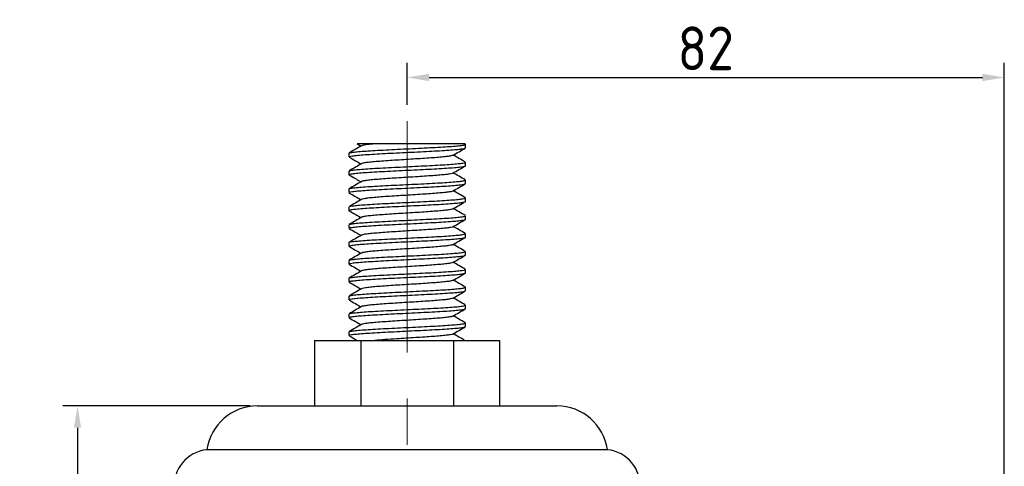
# Model space of a CAD drawing. Header units: millimetres. Extents: x 5086 to 5611, y -788 to -419.
# Tile 6 of 7: x 5269 to 5404, y -580 to -518. Entities that reach past the tile are written whole.
import ezdxf

# ---------------------------------------------------------------- set-up
doc = ezdxf.new("R2010")
doc.units = ezdxf.units.MM
doc.header["$LTSCALE"] = 0.5
doc.header["$PDMODE"] = 3
doc.linetypes.add('CENTERX2', pattern=[101.6, 63.5, -12.7, 12.7, -12.7])
for name, color, linetype, lineweight in [('외형선', 3, 'Continuous', 30), ('중심선', 1, 'CENTERX2', 15), ('치수선', 1, 'Continuous', 15)]:
    doc.layers.add(name, color=color, linetype=linetype, lineweight=lineweight)
doc.styles.get("Standard").update_dxf_attribs({"font": 'isocp.shx', "bigfont": 'whgtxt.shx'})
doc.dimstyles.new('김형준', dxfattribs={"dimtxt": 6, "dimasz": 3, "dimexe": 2, "dimexo": 1, "dimgap": 1, "dimtad": 1, "dimdsep": 46, "dimtxsty": 'Standard', "dimcen": 0, "dimclrd": 1, "dimclre": 1, "dimclrt": 2, "dimadec": 0, "dimazin": 0, "dimtfac": 1, "dimtmove": 0, "dimatfit": 3, "dimfxl": 0, "dimarcsym": 0})

# ---------------------------------------------------------------- blocks, each defined once
blk = doc.blocks.new('*D145')
at = {"layer": 'Defpoints', "color": 0}
for p in [(5301.74, -571.56), (5277.04, -694.56), (5353.31, -694.56)]:
    blk.add_point(p, dxfattribs=at)
at = {"layer": '치수선', "color": 1, "lineweight": -2}
for p, q in [((5300.74, -571.56), (5275.04, -571.56)), ((5277.04, -574.56), (5277.04, -691.56)), ((5352.31, -694.56), (5275.04, -694.56))]:
    blk.add_line(p, q, dxfattribs=at)
at = {"layer": '치수선', "color": 1}
for points in [[(5276.54, -574.56), (5277.54, -574.56), (5277.04, -571.56)], [(5276.54, -691.56), (5277.54, -691.56), (5277.04, -694.56)]]:
    blk.add_solid(points, dxfattribs=at)
at = {"layer": '치수선', "color": 2, "insert": (5273.04, -633.06), "char_height": 6, "attachment_point": 5, "rotation": 90}
blk.add_mtext('123', dxfattribs=at)
blk = doc.blocks.new('*D146')
at = {"layer": 'Defpoints', "color": 0}
for p in [(5404.31, -526.43), (5322.31, -531.17), (5404.31, -643.56)]:
    blk.add_point(p, dxfattribs=at)
at = {"layer": '치수선', "color": 1, "lineweight": -2}
for p, q in [((5322.31, -530.17), (5322.31, -524.43)), ((5404.31, -642.56), (5404.31, -524.43)), ((5325.31, -526.43), (5401.31, -526.43))]:
    blk.add_line(p, q, dxfattribs=at)
at = {"layer": '치수선', "color": 1}
for points in [[(5325.31, -525.93), (5325.31, -526.93), (5322.31, -526.43)], [(5401.31, -525.93), (5401.31, -526.93), (5404.31, -526.43)]]:
    blk.add_solid(points, dxfattribs=at)
at = {"layer": '치수선', "color": 2, "insert": (5363.31, -522.43), "char_height": 6, "attachment_point": 5}
blk.add_mtext('82', dxfattribs=at)

msp = doc.modelspace()

# ---------------------------------------------------------------- linework, layer by layer
at = {"layer": '외형선'}
for p, q in [((5315.462, -535.567), (5315.972, -535.863)), ((5330.292, -535.593), (5330.21, -535.546)), ((5330.308, -536.108), (5330.308, -535.557)), ((5314.308, -536.846), (5314.308, -537.335)), ((5314.346, -536.846), (5314.326, -536.82)), ((5330.308, -538.562), (5330.308, -538.073)), ((5314.308, -539.3), (5314.308, -539.79)), ((5330.308, -541.017), (5330.308, -540.527)), ((5314.308, -541.755), (5314.308, -542.244)), ((5314.342, -541.755), (5314.321, -541.733)), ((5330.308, -543.471), (5330.308, -542.982)), ((5314.308, -544.209), (5314.308, -544.699)), ((5330.308, -545.926), (5330.308, -545.436)), ((5314.308, -546.664), (5314.308, -547.153)), ((5330.308, -548.381), (5330.308, -547.891)), ((5314.308, -549.119), (5314.308, -549.608)), ((5314.308, -551.573), (5314.308, -552.063)), ((5330.308, -550.835), (5330.308, -550.346)), ((5330.308, -553.29), (5330.308, -552.8)), ((5314.308, -554.028), (5314.308, -554.517)), ((5330.308, -555.744), (5330.308, -555.255)), ((5314.308, -556.482), (5314.308, -556.972)), ((5330.308, -558.199), (5330.308, -557.709)), ((5314.308, -558.937), (5314.308, -559.426)), ((5330.308, -560.653), (5330.308, -560.164)), ((5314.308, -561.391), (5314.308, -561.881)), ((5309.607, -562.557), (5309.607, -571.557)), ((5309.607, -562.557), (5315.958, -562.557)), ((5315.958, -562.557), (5315.958, -571.557)), ((5315.958, -562.557), (5328.659, -562.557)), ((5328.659, -562.557), (5328.659, -571.557)), ((5328.659, -562.557), (5335.01, -562.557)), ((5335.01, -562.557), (5335.01, -571.557)), ((5301.737, -571.557), (5342.88, -571.557)), ((5294.808, -577.557), (5349.808, -577.557))]:
    msp.add_line(p, q, dxfattribs=at)
for centre, radius, start, end in [((5301.737, -578.557), 7, 90, 171.78679), ((5342.88, -578.557), 7, 8.21321, 90), ((5295.308, -582.557), 5, 90, 180), ((5349.308, -582.557), 5, 0, 90)]:
    msp.add_arc(centre, radius, start, end, dxfattribs=at)
for points, knots in [([(5316.044, -535.822), (5315.759, -535.987), (5315.191, -536.318), (5314.622, -536.648), (5314.337, -536.813)], [0, 0, 0, 0, 0.4997056, 1, 1, 1, 1]), ([(5314.341, -537.335), (5314.346, -537.316), (5314.357, -537.27), (5314.767, -537.197), (5315.495, -537.114), (5316.523, -537.035), (5317.792, -536.956), (5319.254, -536.873), (5320.845, -536.793), (5322.498, -536.714), (5324.143, -536.631), (5325.71, -536.551), (5327.133, -536.473), (5328.351, -536.39), (5329.317, -536.309), (5329.97, -536.231), (5330.298, -536.162), (5330.274, -536.121), (5330.266, -536.108)], [0, 0, 0, 0, 0.0481152, 0.1134872, 0.1795966, 0.245035, 0.3103421, 0.3764484, 0.44195, 0.507199, 0.5732988, 0.6388607, 0.7040579, 0.770148, 0.8357671, 0.9009188, 0.966996, 1, 1, 1, 1]), ([(5314.351, -536.813), (5314.414, -536.789), (5314.546, -536.739), (5315.156, -536.66), (5316.06, -536.578), (5317.235, -536.5), (5318.623, -536.418), (5320.168, -536.336), (5321.803, -536.259), (5323.46, -536.177), (5325.068, -536.095), (5326.559, -536.017), (5327.871, -535.935), (5328.944, -535.853), (5329.718, -535.778), (5330.159, -535.702), (5330.341, -535.649), (5330.298, -535.622), (5330.292, -535.618)], [0, 0, 0, 0, 0.0606965, 0.1284513, 0.196206, 0.2630184, 0.3307369, 0.3985246, 0.4653438, 0.5330227, 0.6008402, 0.6676727, 0.7353088, 0.8031528, 0.8700053, 0.9306796, 0.9916975, 1, 1, 1, 1]), ([(5317.854, -535.557), (5317.599, -535.557), (5317.082, -535.557), (5316.451, -535.557), (5315.942, -535.557), (5315.611, -535.557), (5315.448, -535.557), (5315.463, -535.557), (5315.468, -535.557)], [0, 0, 0, 0, 0.1739611, 0.3524607, 0.5354166, 0.7236621, 0.9074421, 1, 1, 1, 1]), ([(5317.854, -535.557), (5317.499, -535.59), (5316.788, -535.658), (5316.22, -535.749), (5316.108, -535.802), (5316.065, -535.822)], [0, 0, 0, 0, 0.3814642, 0.7656348, 1, 1, 1, 1]), ([(5330.203, -535.557), (5330.206, -535.557), (5330.215, -535.557), (5330.001, -535.557), (5329.567, -535.557), (5328.926, -535.557), (5328.092, -535.557), (5327.117, -535.557), (5326.023, -535.557), (5324.873, -535.557), (5323.66, -535.557), (5322.461, -535.557), (5321.284, -535.557), (5320.194, -535.557), (5319.193, -535.557), (5318.417, -535.557), (5318.01, -535.557), (5317.854, -535.557)], [0, 0, 0, 0, 0.0308617, 0.1075977, 0.1822106, 0.2589973, 0.3330451, 0.4094746, 0.4799674, 0.5525442, 0.6217527, 0.6931532, 0.7595216, 0.8279099, 0.892273, 0.958639, 1, 1, 1, 1]), ([(5328.574, -537.132), (5328.858, -536.966), (5329.428, -536.635), (5329.997, -536.305), (5330.282, -536.14)], [0, 0, 0, 0, 0.4996529, 1, 1, 1, 1]), ([(5314.338, -537.369), (5314.622, -537.534), (5315.168, -537.85), (5315.712, -538.167), (5315.972, -538.318)], [0, 0, 0, 0, 0.5222295, 1, 1, 1, 1]), ([(5314.379, -539.266), (5314.386, -539.256), (5314.413, -539.22), (5314.808, -539.158), (5315.545, -539.075), (5316.591, -538.995), (5317.872, -538.916), (5319.344, -538.833), (5320.94, -538.753), (5322.594, -538.675), (5324.237, -538.592), (5325.797, -538.512), (5327.21, -538.433), (5328.415, -538.35), (5329.365, -538.27), (5329.997, -538.192), (5330.307, -538.124), (5330.276, -538.085), (5330.266, -538.073)], [0, 0, 0, 0, 0.0244304, 0.0916986, 0.1597257, 0.2270622, 0.2942638, 0.3622875, 0.4296892, 0.4968308, 0.5648479, 0.6323116, 0.6993999, 0.7674071, 0.8349296, 0.9019712, 0.9699651, 1, 1, 1, 1]), ([(5328.571, -537.131), (5328.504, -537.158), (5328.369, -537.212), (5327.841, -537.29), (5327.094, -537.37), (5326.138, -537.453), (5325.021, -537.531), (5323.79, -537.612), (5322.495, -537.694), (5321.193, -537.773), (5319.938, -537.853), (5318.783, -537.936), (5317.78, -538.015), (5316.961, -538.095), (5316.391, -538.178), (5316.093, -538.237), (5316.073, -538.269), (5316.069, -538.276)], [0, 0, 0, 0, 0.0687488, 0.1386215, 0.2089968, 0.2798787, 0.3498002, 0.420114, 0.4910063, 0.5609835, 0.6312325, 0.7021318, 0.7721717, 0.8423525, 0.9132552, 0.9833647, 1, 1, 1, 1]), ([(5330.28, -538.04), (5329.995, -537.875), (5329.45, -537.559), (5328.905, -537.242), (5328.645, -537.091)], [0, 0, 0, 0, 0.5224145, 1, 1, 1, 1]), ([(5314.337, -539.79), (5314.328, -539.784), (5314.278, -539.751), (5314.519, -539.694), (5315.067, -539.612), (5315.953, -539.53), (5317.099, -539.453), (5318.468, -539.371), (5319.999, -539.289), (5321.628, -539.211), (5323.286, -539.129), (5324.903, -539.047), (5326.409, -538.969), (5327.743, -538.888), (5328.843, -538.805), (5329.677, -538.727), (5330.16, -538.647), (5330.362, -538.59), (5330.306, -538.563), (5330.305, -538.562)], [0, 0, 0, 0, 0.0140066, 0.0790252, 0.1449255, 0.2108931, 0.2759183, 0.3417802, 0.4077767, 0.472815, 0.5386351, 0.6046575, 0.6697151, 0.7354905, 0.8015355, 0.8666191, 0.9323466, 0.9984109, 1, 1, 1, 1]), ([(5316.046, -538.275), (5315.797, -538.42), (5315.228, -538.75), (5314.66, -539.08), (5314.34, -539.266)], [0, 0, 0, 0, 0.4374794, 1, 1, 1, 1]), ([(5328.572, -539.587), (5328.856, -539.422), (5329.426, -539.091), (5329.996, -538.76), (5330.281, -538.595)], [0, 0, 0, 0, 0.4996454, 1, 1, 1, 1]), ([(5314.336, -539.822), (5314.655, -540.007), (5315.201, -540.323), (5315.746, -540.641), (5315.973, -540.772)], [0, 0, 0, 0, 0.5842041, 1, 1, 1, 1]), ([(5316.048, -540.729), (5315.764, -540.894), (5315.195, -541.224), (5314.626, -541.554), (5314.341, -541.719)], [0, 0, 0, 0, 0.4996985, 1, 1, 1, 1]), ([(5314.365, -541.719), (5314.418, -541.698), (5314.538, -541.65), (5315.121, -541.573), (5316.01, -541.491), (5317.174, -541.413), (5318.553, -541.331), (5320.092, -541.249), (5321.724, -541.171), (5323.382, -541.09), (5324.994, -541.007), (5326.491, -540.93), (5327.813, -540.848), (5328.902, -540.766), (5329.704, -540.688), (5330.216, -540.608), (5330.274, -540.554), (5330.303, -540.527)], [0, 0, 0, 0, 0.055559, 0.1234182, 0.1913468, 0.2583048, 0.3261244, 0.3940827, 0.4610541, 0.5288308, 0.5968158, 0.6638072, 0.7315377, 0.799546, 0.8665641, 0.9342454, 1, 1, 1, 1]), ([(5328.539, -539.587), (5328.523, -539.6), (5328.476, -539.641), (5328.112, -539.708), (5327.48, -539.786), (5326.615, -539.868), (5325.57, -539.949), (5324.387, -540.027), (5323.116, -540.11), (5321.811, -540.191), (5320.526, -540.269), (5319.317, -540.351), (5318.236, -540.433), (5317.324, -540.51), (5316.633, -540.593), (5316.195, -540.666), (5316.11, -540.711), (5316.075, -540.729)], [0, 0, 0, 0, 0.0339017, 0.1045458, 0.1744958, 0.2454822, 0.316178, 0.3861, 0.4570621, 0.5278061, 0.5977072, 0.6686415, 0.7394304, 0.8093173, 0.8802205, 0.9510508, 1, 1, 1, 1]), ([(5330.282, -540.496), (5329.998, -540.331), (5329.451, -540.014), (5328.906, -539.697), (5328.645, -539.545)], [0, 0, 0, 0, 0.5216721, 1, 1, 1, 1]), ([(5314.345, -542.244), (5314.346, -542.226), (5314.348, -542.181), (5314.741, -542.11), (5315.453, -542.027), (5316.468, -541.947), (5317.727, -541.869), (5319.181, -541.786), (5320.767, -541.706), (5322.419, -541.627), (5324.066, -541.544), (5325.638, -541.464), (5327.069, -541.386), (5328.299, -541.303), (5329.278, -541.222), (5329.946, -541.144), (5330.291, -541.074), (5330.273, -541.032), (5330.266, -541.017)], [0, 0, 0, 0, 0.0450366, 0.1103436, 0.1764497, 0.2419511, 0.3071999, 0.3732995, 0.4388612, 0.5040582, 0.570148, 0.6357669, 0.7009185, 0.7669955, 0.8326685, 0.8977812, 0.963842, 1, 1, 1, 1]), ([(5328.57, -542.042), (5328.498, -542.07), (5328.354, -542.124), (5327.81, -542.202), (5327.053, -542.283), (5326.088, -542.366), (5324.965, -542.444), (5323.729, -542.525), (5322.433, -542.607), (5321.132, -542.686), (5319.881, -542.766), (5318.732, -542.849), (5317.736, -542.928), (5316.927, -543.008), (5316.371, -543.091), (5316.085, -543.148), (5316.069, -543.179), (5316.067, -543.183)], [0, 0, 0, 0, 0.0706002, 0.1406589, 0.2113223, 0.2824216, 0.3525223, 0.4231272, 0.4942404, 0.5643902, 0.6349334, 0.706057, 0.7762626, 0.8467408, 0.9178715, 0.9881399, 1, 1, 1, 1]), ([(5328.57, -542.043), (5328.855, -541.877), (5329.424, -541.546), (5329.994, -541.216), (5330.279, -541.051)], [0, 0, 0, 0, 0.4996485, 1, 1, 1, 1]), ([(5330.283, -542.951), (5329.998, -542.786), (5329.452, -542.469), (5328.906, -542.152), (5328.645, -542)], [0, 0, 0, 0, 0.521352, 1, 1, 1, 1]), ([(5314.332, -544.699), (5314.325, -544.694), (5314.272, -544.663), (5314.502, -544.607), (5315.033, -544.525), (5315.905, -544.443), (5317.039, -544.365), (5318.398, -544.284), (5319.924, -544.201), (5321.549, -544.124), (5323.207, -544.042), (5324.827, -543.96), (5326.34, -543.882), (5327.684, -543.801), (5328.796, -543.718), (5329.644, -543.64), (5330.145, -543.56), (5330.356, -543.502), (5330.301, -543.473), (5330.297, -543.471)], [0, 0, 0, 0, 0.0108886, 0.0759142, 0.1417765, 0.2077736, 0.2728122, 0.3386328, 0.4046556, 0.4697138, 0.5354897, 0.6015351, 0.6666191, 0.7323471, 0.7984119, 0.8635284, 0.9292053, 0.9952862, 1, 1, 1, 1]), ([(5314.334, -542.275), (5314.619, -542.441), (5315.165, -542.757), (5315.711, -543.075), (5315.973, -543.227)], [0, 0, 0, 0, 0.5211337, 1, 1, 1, 1]), ([(5316.049, -543.183), (5315.764, -543.348), (5315.196, -543.679), (5314.626, -544.009), (5314.341, -544.174)], [0, 0, 0, 0, 0.4996799, 1, 1, 1, 1]), ([(5314.377, -544.174), (5314.382, -544.166), (5314.403, -544.131), (5314.782, -544.071), (5315.502, -543.988), (5316.536, -543.908), (5317.806, -543.829), (5319.27, -543.746), (5320.862, -543.666), (5322.515, -543.588), (5324.16, -543.505), (5325.725, -543.424), (5327.147, -543.346), (5328.363, -543.263), (5329.326, -543.183), (5329.975, -543.105), (5330.3, -543.036), (5330.274, -542.995), (5330.266, -542.982)], [0, 0, 0, 0, 0.0204799, 0.087735, 0.155813, 0.2232683, 0.2904635, 0.3585347, 0.4260522, 0.4931938, 0.5612552, 0.6288315, 0.6959266, 0.7639746, 0.8316067, 0.8986616, 0.966693, 1, 1, 1, 1]), ([(5328.569, -544.498), (5328.854, -544.333), (5329.423, -544.002), (5329.993, -543.671), (5330.278, -543.506)], [0, 0, 0, 0, 0.4996606, 1, 1, 1, 1]), ([(5314.333, -544.73), (5314.618, -544.895), (5315.165, -545.212), (5315.711, -545.529), (5315.973, -545.681)], [0, 0, 0, 0, 0.5212064, 1, 1, 1, 1]), ([(5328.536, -544.498), (5328.518, -544.512), (5328.464, -544.553), (5328.087, -544.621), (5327.444, -544.699), (5326.569, -544.781), (5325.517, -544.862), (5324.328, -544.94), (5323.054, -545.023), (5321.748, -545.104), (5320.467, -545.182), (5319.262, -545.264), (5318.188, -545.346), (5317.286, -545.423), (5316.606, -545.506), (5316.184, -545.578), (5316.107, -545.621), (5316.077, -545.638)], [0, 0, 0, 0, 0.036066, 0.106748, 0.1768252, 0.2479259, 0.3186631, 0.3887052, 0.459785, 0.530574, 0.6005881, 0.6716435, 0.7424806, 0.8124738, 0.8835014, 0.9543836, 1, 1, 1, 1]), ([(5330.282, -545.405), (5329.998, -545.24), (5329.452, -544.923), (5328.906, -544.606), (5328.645, -544.454)], [0, 0, 0, 0, 0.5215173, 1, 1, 1, 1]), ([(5316.048, -545.638), (5315.764, -545.803), (5315.195, -546.134), (5314.625, -546.464), (5314.34, -546.629)], [0, 0, 0, 0, 0.4996647, 1, 1, 1, 1]), ([(5314.347, -547.153), (5314.345, -547.136), (5314.34, -547.092), (5314.715, -547.023), (5315.411, -546.94), (5316.414, -546.86), (5317.662, -546.782), (5319.108, -546.699), (5320.69, -546.618), (5322.339, -546.54), (5323.989, -546.457), (5325.566, -546.377), (5327.005, -546.299), (5328.246, -546.216), (5329.237, -546.135), (5329.921, -546.057), (5330.283, -545.985), (5330.272, -545.942), (5330.267, -545.926)], [0, 0, 0, 0, 0.0419523, 0.1072009, 0.1733004, 0.2388621, 0.3040589, 0.3701487, 0.4357675, 0.500919, 0.5669959, 0.6326687, 0.6977813, 0.7638421, 0.829566, 0.8946461, 0.9606875, 1, 1, 1, 1]), ([(5314.368, -546.629), (5314.415, -546.609), (5314.523, -546.562), (5315.086, -546.486), (5315.961, -546.404), (5317.113, -546.326), (5318.483, -546.244), (5320.016, -546.162), (5321.645, -546.084), (5323.303, -546.003), (5324.919, -545.92), (5326.423, -545.842), (5327.755, -545.761), (5328.853, -545.679), (5329.684, -545.601), (5330.163, -545.52), (5330.363, -545.464), (5330.307, -545.437), (5330.306, -545.436)], [0, 0, 0, 0, 0.0527975, 0.120586, 0.1885134, 0.2554542, 0.3232, 0.3911539, 0.4581147, 0.5258143, 0.5937914, 0.660779, 0.7284293, 0.7964263, 0.8634473, 0.9310451, 0.9990587, 1, 1, 1, 1]), ([(5328.57, -546.952), (5328.854, -546.787), (5329.423, -546.456), (5329.992, -546.126), (5330.277, -545.961)], [0, 0, 0, 0, 0.4996806, 1, 1, 1, 1]), ([(5314.334, -547.184), (5314.619, -547.35), (5315.165, -547.667), (5315.711, -547.984), (5315.972, -548.136)], [0, 0, 0, 0, 0.5215912, 1, 1, 1, 1]), ([(5328.566, -546.952), (5328.565, -546.953), (5328.56, -546.981), (5328.304, -547.037), (5327.787, -547.115), (5327.009, -547.196), (5326.038, -547.279), (5324.908, -547.357), (5323.669, -547.438), (5322.371, -547.52), (5321.071, -547.599), (5319.823, -547.679), (5318.68, -547.762), (5317.693, -547.84), (5316.894, -547.921), (5316.351, -548.004), (5316.075, -548.059), (5316.063, -548.09), (5316.062, -548.093)], [0, 0, 0, 0, 0.0021722, 0.0732013, 0.1431934, 0.21388, 0.28493, 0.3549571, 0.4255887, 0.4966561, 0.5667252, 0.6372985, 0.7083797, 0.7784979, 0.8490094, 0.9201011, 0.9902751, 1, 1, 1, 1]), ([(5330.281, -547.859), (5329.997, -547.694), (5329.451, -547.377), (5328.905, -547.06), (5328.645, -546.909)], [0, 0, 0, 0, 0.5217517, 1, 1, 1, 1]), ([(5314.326, -549.608), (5314.321, -549.604), (5314.266, -549.574), (5314.485, -549.52), (5314.998, -549.438), (5315.857, -549.356), (5316.979, -549.278), (5318.329, -549.197), (5319.848, -549.114), (5321.471, -549.037), (5323.129, -548.955), (5324.752, -548.873), (5326.272, -548.795), (5327.625, -548.714), (5328.749, -548.631), (5329.61, -548.553), (5330.129, -548.473), (5330.351, -548.413), (5330.297, -548.384), (5330.291, -548.381)], [0, 0, 0, 0, 0.0077696, 0.0728083, 0.1386291, 0.2046521, 0.2697104, 0.3354864, 0.401532, 0.4666162, 0.5323443, 0.5984093, 0.6635259, 0.729203, 0.7952841, 0.8604397, 0.9260626, 0.9921566, 1, 1, 1, 1]), ([(5316.046, -548.093), (5315.762, -548.258), (5315.193, -548.589), (5314.623, -548.919), (5314.338, -549.085)], [0, 0, 0, 0, 0.4996563, 1, 1, 1, 1]), ([(5314.372, -549.085), (5314.376, -549.077), (5314.39, -549.043), (5314.755, -548.984), (5315.46, -548.901), (5316.481, -548.821), (5317.741, -548.742), (5319.197, -548.659), (5320.784, -548.579), (5322.436, -548.501), (5324.083, -548.418), (5325.654, -548.337), (5327.083, -548.259), (5328.31, -548.176), (5329.286, -548.095), (5329.951, -548.018), (5330.293, -547.947), (5330.273, -547.906), (5330.266, -547.891)], [0, 0, 0, 0, 0.01873178, 0.08582914, 0.15380133, 0.22122046, 0.28826456, 0.35622689, 0.42370478, 0.49070223, 0.55865121, 0.62618485, 0.69314219, 0.76107464, 0.82866074, 0.89558472, 0.96349726, 1, 1, 1, 1]), ([(5328.571, -549.406), (5328.855, -549.241), (5329.424, -548.91), (5329.993, -548.58), (5330.278, -548.415)], [0, 0, 0, 0, 0.4997047, 1, 1, 1, 1]), ([(5314.335, -549.64), (5314.62, -549.805), (5315.166, -550.122), (5315.712, -550.439), (5315.972, -550.591)], [0, 0, 0, 0, 0.5221584, 1, 1, 1, 1]), ([(5328.539, -549.406), (5328.516, -549.421), (5328.455, -549.464), (5328.062, -549.533), (5327.407, -549.611), (5326.522, -549.694), (5325.463, -549.775), (5324.269, -549.853), (5322.992, -549.936), (5321.686, -550.017), (5320.407, -550.095), (5319.208, -550.177), (5318.141, -550.259), (5317.248, -550.336), (5316.579, -550.419), (5316.17, -550.49), (5316.101, -550.533), (5316.074, -550.549)], [0, 0, 0, 0, 0.0403131, 0.1107274, 0.1806387, 0.2515459, 0.3220185, 0.3918879, 0.4627777, 0.5333052, 0.6031396, 0.6740087, 0.7445877, 0.8143943, 0.8852391, 0.9558662, 1, 1, 1, 1]), ([(5330.279, -550.312), (5329.995, -550.147), (5329.45, -549.831), (5328.905, -549.515), (5328.645, -549.363)], [0, 0, 0, 0, 0.5221872, 1, 1, 1, 1]), ([(5316.044, -550.549), (5315.76, -550.714), (5315.19, -551.045), (5314.621, -551.375), (5314.336, -551.54)], [0, 0, 0, 0, 0.49965791, 1, 1, 1, 1]), ([(5314.349, -552.063), (5314.345, -552.047), (5314.333, -552.004), (5314.69, -551.936), (5315.371, -551.853), (5316.361, -551.773), (5317.598, -551.695), (5319.036, -551.612), (5320.612, -551.531), (5322.26, -551.453), (5323.911, -551.37), (5325.493, -551.289), (5326.941, -551.212), (5328.192, -551.129), (5329.196, -551.048), (5329.896, -550.97), (5330.275, -550.897), (5330.271, -550.853), (5330.269, -550.835)], [0, 0, 0, 0, 0.03886263, 0.10405948, 0.17014929, 0.23576808, 0.30091953, 0.36699637, 0.43266939, 0.49778191, 0.5638427, 0.62956661, 0.69464674, 0.76068811, 0.82645998, 0.89151409, 0.95753296, 1, 1, 1, 1]), ([(5314.366, -551.541), (5314.408, -551.521), (5314.506, -551.474), (5315.052, -551.399), (5315.912, -551.317), (5317.053, -551.239), (5318.413, -551.157), (5319.94, -551.075), (5321.566, -550.997), (5323.224, -550.916), (5324.844, -550.833), (5326.355, -550.755), (5327.697, -550.674), (5328.807, -550.592), (5329.651, -550.513), (5330.148, -550.433), (5330.358, -550.376), (5330.302, -550.347), (5330.299, -550.346)], [0, 0, 0, 0, 0.05147743, 0.11908977, 0.18690985, 0.25373887, 0.32130528, 0.38914853, 0.45600425, 0.52352136, 0.5913845, 0.65827361, 0.72573833, 0.79361801, 0.86054704, 0.92795618, 0.99584914, 1, 1, 1, 1]), ([(5328.574, -551.859), (5328.858, -551.694), (5329.426, -551.363), (5329.995, -551.033), (5330.28, -550.868)], [0, 0, 0, 0, 0.4997234, 1, 1, 1, 1]), ([(5314.337, -552.095), (5314.622, -552.261), (5315.167, -552.577), (5315.712, -552.894), (5315.972, -553.045)], [0, 0, 0, 0, 0.52274932, 1, 1, 1, 1]), ([(5314.367, -553.996), (5314.369, -553.989), (5314.377, -553.956), (5314.729, -553.897), (5315.418, -553.814), (5316.427, -553.733), (5317.676, -553.655), (5319.124, -553.572), (5320.707, -553.492), (5322.357, -553.414), (5324.005, -553.331), (5325.581, -553.25), (5327.019, -553.172), (5328.257, -553.089), (5329.246, -553.008), (5329.927, -552.931), (5330.285, -552.859), (5330.272, -552.816), (5330.267, -552.8)], [0, 0, 0, 0, 0.01755066, 0.0844587, 0.15228313, 0.21962426, 0.28648578, 0.35429695, 0.42169353, 0.48851514, 0.55630978, 0.62375873, 0.69054703, 0.75832179, 0.82581993, 0.89258155, 0.96033321, 1, 1, 1, 1]), ([(5328.561, -551.859), (5328.56, -551.862), (5328.553, -551.892), (5328.286, -551.95), (5327.755, -552.028), (5326.967, -552.109), (5325.988, -552.192), (5324.851, -552.27), (5323.608, -552.351), (5322.309, -552.433), (5321.01, -552.511), (5319.766, -552.592), (5318.629, -552.675), (5317.651, -552.753), (5316.862, -552.834), (5316.331, -552.917), (5316.064, -552.972), (5316.057, -553.002), (5316.056, -553.005)], [0, 0, 0, 0, 0.0075457, 0.078244, 0.1479062, 0.2183392, 0.2890618, 0.3587519, 0.4291335, 0.4998769, 0.5696017, 0.6399287, 0.7106892, 0.780456, 0.8507247, 0.9214992, 0.9913147, 1, 1, 1, 1]), ([(5330.277, -552.765), (5329.992, -552.6), (5329.448, -552.285), (5328.904, -551.969), (5328.645, -551.818)], [0, 0, 0, 0, 0.5229222, 1, 1, 1, 1]), ([(5314.32, -554.517), (5314.316, -554.515), (5314.261, -554.486), (5314.469, -554.433), (5314.965, -554.351), (5315.81, -554.269), (5316.92, -554.191), (5318.261, -554.11), (5319.773, -554.027), (5321.392, -553.949), (5323.05, -553.869), (5324.677, -553.786), (5326.203, -553.708), (5327.565, -553.627), (5328.702, -553.544), (5329.576, -553.466), (5330.112, -553.386), (5330.345, -553.325), (5330.292, -553.294), (5330.285, -553.29)], [0, 0, 0, 0, 0.0046502, 0.0697082, 0.1354841, 0.2015295, 0.2666135, 0.3323415, 0.3984062, 0.4635228, 0.5291997, 0.5952806, 0.660436, 0.7260588, 0.7921526, 0.8573534, 0.922919, 0.9890224, 1, 1, 1, 1]), ([(5316.042, -553.005), (5315.757, -553.17), (5315.188, -553.501), (5314.619, -553.831), (5314.334, -553.996)], [0, 0, 0, 0, 0.4996704, 1, 1, 1, 1]), ([(5328.545, -554.312), (5328.518, -554.33), (5328.448, -554.375), (5328.037, -554.446), (5327.369, -554.524), (5326.476, -554.607), (5325.408, -554.688), (5324.21, -554.766), (5322.93, -554.849), (5321.624, -554.93), (5320.348, -555.008), (5319.154, -555.09), (5318.094, -555.171), (5317.21, -555.249), (5316.553, -555.332), (5316.158, -555.402), (5316.096, -555.444), (5316.072, -555.46)], [0, 0, 0, 0, 0.045748, 0.1158544, 0.1855696, 0.2562425, 0.3264103, 0.3960768, 0.4667358, 0.5369617, 0.6065865, 0.6772282, 0.7475087, 0.8170987, 0.8877198, 0.9580516, 1, 1, 1, 1]), ([(5328.575, -554.312), (5328.895, -554.127), (5329.464, -553.796), (5330.033, -553.466), (5330.282, -553.322)], [0, 0, 0, 0, 0.5624752, 1, 1, 1, 1]), ([(5330.276, -555.219), (5329.991, -555.054), (5329.447, -554.739), (5328.903, -554.423), (5328.644, -554.272)], [0, 0, 0, 0, 0.52353109, 1, 1, 1, 1]), ([(5316.041, -555.46), (5315.757, -555.625), (5315.188, -555.956), (5314.619, -556.286), (5314.334, -556.451)], [0, 0, 0, 0, 0.499678, 1, 1, 1, 1]), ([(5314.339, -554.551), (5314.624, -554.716), (5315.168, -555.032), (5315.713, -555.349), (5315.972, -555.5)], [0, 0, 0, 0, 0.52322305, 1, 1, 1, 1]), ([(5314.366, -556.451), (5314.403, -556.432), (5314.491, -556.386), (5315.019, -556.312), (5315.864, -556.229), (5316.993, -556.152), (5318.344, -556.071), (5319.865, -555.988), (5321.488, -555.91), (5323.146, -555.829), (5324.769, -555.746), (5326.287, -555.668), (5327.638, -555.588), (5328.76, -555.505), (5329.617, -555.426), (5330.133, -555.346), (5330.352, -555.287), (5330.297, -555.258), (5330.292, -555.255)], [0, 0, 0, 0, 0.0492213, 0.1167218, 0.184499, 0.2512895, 0.3187408, 0.3865377, 0.4533615, 0.5207606, 0.5885741, 0.6554379, 0.7227813, 0.7906081, 0.8575185, 0.9248032, 0.9926399, 1, 1, 1, 1]), ([(5314.351, -556.972), (5314.344, -556.957), (5314.325, -556.915), (5314.666, -556.849), (5315.33, -556.767), (5316.308, -556.686), (5317.534, -556.608), (5318.964, -556.525), (5320.535, -556.444), (5322.181, -556.366), (5323.833, -556.284), (5325.42, -556.202), (5326.876, -556.124), (5328.138, -556.042), (5329.155, -555.961), (5329.87, -555.883), (5330.267, -555.809), (5330.271, -555.763), (5330.272, -555.744)], [0, 0, 0, 0, 0.0357682, 0.1009197, 0.1669967, 0.2326697, 0.2977823, 0.3638433, 0.4295673, 0.4946475, 0.560689, 0.6264609, 0.6915151, 0.7575341, 0.8233508, 0.8883856, 0.9543788, 1, 1, 1, 1]), ([(5314.34, -557.006), (5314.625, -557.171), (5315.169, -557.487), (5315.713, -557.803), (5315.972, -557.954)], [0, 0, 0, 0, 0.5234267, 1, 1, 1, 1]), ([(5328.557, -556.767), (5328.555, -556.771), (5328.545, -556.803), (5328.267, -556.863), (5327.722, -556.941), (5326.924, -557.022), (5325.937, -557.105), (5324.794, -557.183), (5323.547, -557.264), (5322.246, -557.346), (5320.949, -557.424), (5319.709, -557.505), (5318.579, -557.588), (5317.609, -557.666), (5316.83, -557.747), (5316.312, -557.83), (5316.055, -557.883), (5316.051, -557.912), (5316.051, -557.914)], [0, 0, 0, 0, 0.0123152, 0.0828974, 0.1524514, 0.2228443, 0.2934541, 0.363029, 0.4333739, 0.5040079, 0.5736107, 0.6439041, 0.7145589, 0.7841965, 0.8544352, 0.9251072, 0.9947866, 1, 1, 1, 1]), ([(5328.576, -556.767), (5328.86, -556.601), (5329.429, -556.271), (5329.998, -555.94), (5330.283, -555.775)], [0, 0, 0, 0, 0.499701, 1, 1, 1, 1]), ([(5330.276, -557.674), (5329.991, -557.509), (5329.447, -557.193), (5328.903, -556.877), (5328.644, -556.727)], [0, 0, 0, 0, 0.5236378, 1, 1, 1, 1]), ([(5314.312, -559.426), (5314.311, -559.425), (5314.255, -559.398), (5314.454, -559.346), (5314.932, -559.265), (5315.764, -559.182), (5316.862, -559.104), (5318.193, -559.023), (5319.698, -558.94), (5321.313, -558.862), (5322.971, -558.782), (5324.601, -558.699), (5326.133, -558.62), (5327.505, -558.54), (5328.654, -558.457), (5329.541, -558.378), (5330.094, -558.299), (5330.339, -558.237), (5330.289, -558.205), (5330.28, -558.199)], [0, 0, 0, 0, 0.00153075, 0.06661433, 0.13234178, 0.19840608, 0.26352206, 0.32919854, 0.39527895, 0.46043385, 0.52605618, 0.59214944, 0.65734983, 0.72291488, 0.78901787, 0.85427005, 0.91977486, 0.98588432, 1, 1, 1, 1]), ([(5316.042, -557.914), (5315.758, -558.079), (5315.189, -558.41), (5314.62, -558.74), (5314.335, -558.905)], [0, 0, 0, 0, 0.4996851, 1, 1, 1, 1]), ([(5314.363, -558.905), (5314.364, -558.899), (5314.367, -558.867), (5314.705, -558.81), (5315.377, -558.727), (5316.373, -558.646), (5317.612, -558.568), (5319.052, -558.486), (5320.629, -558.404), (5322.278, -558.327), (5323.928, -558.244), (5325.509, -558.163), (5326.955, -558.085), (5328.204, -558.003), (5329.205, -557.921), (5329.902, -557.843), (5330.277, -557.771), (5330.271, -557.727), (5330.269, -557.709)], [0, 0, 0, 0, 0.0140745, 0.0809564, 0.1487882, 0.2162054, 0.2830474, 0.3508627, 0.4183323, 0.485141, 0.5529365, 0.6204552, 0.6872372, 0.7550095, 0.8225742, 0.8893362, 0.9570821, 1, 1, 1, 1]), ([(5328.576, -559.221), (5328.86, -559.056), (5329.429, -558.725), (5329.999, -558.395), (5330.284, -558.23)], [0, 0, 0, 0, 0.4996753, 1, 1, 1, 1]), ([(5314.34, -559.461), (5314.625, -559.626), (5315.169, -559.942), (5315.713, -560.258), (5315.972, -560.409)], [0, 0, 0, 0, 0.5232189, 1, 1, 1, 1]), ([(5328.548, -559.221), (5328.516, -559.24), (5328.438, -559.287), (5328.011, -559.359), (5327.331, -559.437), (5326.429, -559.52), (5325.354, -559.601), (5324.15, -559.679), (5322.868, -559.762), (5321.563, -559.842), (5320.289, -559.921), (5319.1, -560.003), (5318.048, -560.084), (5317.173, -560.162), (5316.528, -560.245), (5316.149, -560.314), (5316.094, -560.354), (5316.075, -560.368)], [0, 0, 0, 0, 0.0493296, 0.1194128, 0.189225, 0.2599502, 0.3300981, 0.3998547, 0.4705694, 0.5407787, 0.6104868, 0.6811876, 0.751455, 0.8211211, 0.8918047, 0.9621269, 1, 1, 1, 1]), ([(5330.277, -560.129), (5329.992, -559.964), (5329.448, -559.648), (5328.904, -559.332), (5328.644, -559.181)], [0, 0, 0, 0, 0.5233361, 1, 1, 1, 1]), ([(5314.351, -561.881), (5314.343, -561.867), (5314.318, -561.827), (5314.642, -561.762), (5315.291, -561.68), (5316.255, -561.599), (5317.47, -561.521), (5318.892, -561.438), (5320.458, -561.357), (5322.102, -561.279), (5323.756, -561.197), (5325.347, -561.115), (5326.81, -561.037), (5328.083, -560.955), (5329.113, -560.873), (5329.843, -560.796), (5330.259, -560.721), (5330.271, -560.673), (5330.276, -560.653)], [0, 0, 0, 0, 0.0326692, 0.0977821, 0.1638432, 0.2295674, 0.2946478, 0.3606895, 0.4264616, 0.4915161, 0.5575352, 0.6233521, 0.688387, 0.7543804, 0.820239, 0.8852609, 0.9512254, 1, 1, 1, 1]), ([(5316.043, -560.368), (5315.759, -560.533), (5315.19, -560.864), (5314.621, -561.194), (5314.336, -561.359)], [0, 0, 0, 0, 0.4996968, 1, 1, 1, 1]), ([(5314.373, -561.359), (5314.404, -561.341), (5314.481, -561.297), (5314.986, -561.225), (5315.817, -561.142), (5316.934, -561.064), (5318.275, -560.984), (5319.789, -560.901), (5321.409, -560.823), (5323.067, -560.742), (5324.693, -560.659), (5326.218, -560.581), (5327.578, -560.501), (5328.712, -560.418), (5329.583, -560.339), (5330.116, -560.259), (5330.346, -560.199), (5330.293, -560.168), (5330.286, -560.164)], [0, 0, 0, 0, 0.0450582, 0.1125791, 0.1804459, 0.2473388, 0.3148072, 0.3826906, 0.4496234, 0.5170363, 0.5849329, 0.6519123, 0.7192664, 0.7871731, 0.8542057, 0.9214978, 0.9894111, 1, 1, 1, 1]), ([(5328.574, -561.677), (5328.859, -561.511), (5329.428, -561.18), (5329.998, -560.85), (5330.283, -560.685)], [0, 0, 0, 0, 0.4996583, 1, 1, 1, 1]), ([(5314.339, -561.914), (5314.623, -562.08), (5314.992, -562.294), (5315.361, -562.508), (5315.445, -562.557)], [0, 0, 0, 0, 0.7716247, 1, 1, 1, 1]), ([(5328.552, -561.677), (5328.55, -561.682), (5328.535, -561.715), (5328.247, -561.776), (5327.689, -561.854), (5326.882, -561.935), (5325.885, -562.018), (5324.736, -562.095), (5323.486, -562.177), (5322.183, -562.259), (5320.737, -562.346), (5319.202, -562.448), (5318.302, -562.521), (5317.854, -562.557)], [0, 0, 0, 0, 0.0192968, 0.1113373, 0.2020589, 0.2939512, 0.3860323, 0.476772, 0.5686061, 0.6607231, 0.7514901, 0.8760451, 1, 1, 1, 1]), ([(5330.192, -562.534), (5329.936, -562.386), (5329.42, -562.087), (5328.905, -561.787), (5328.645, -561.636)], [0, 0, 0, 0, 0.4957471, 1, 1, 1, 1])]:
    msp.add_open_spline(points, degree=3, knots=knots, dxfattribs=at)
at = {"layer": '중심선'}
msp.add_line((5322.308, -614.996), (5322.308, -531.168), dxfattribs=at)

# ---------------------------------------------------------------- dimensions: what is measured, and where the dimension line sits
at = {"layer": '치수선'}
dim = msp.add_linear_dim(base=(5404.308, -526.431), p1=(5322.308, -531.168), p2=(5404.308, -643.557), dimstyle='김형준', dxfattribs=at)
dim.commit()
dim.dimension.update_dxf_attribs({"geometry": '*D146', "text_midpoint": (5363.308, -522.431)})
dim = msp.add_linear_dim(base=(5277.039, -694.557), p1=(5301.737, -571.557), p2=(5353.308, -694.557), angle=90, dimstyle='김형준', dxfattribs=at)
dim.commit()
dim.dimension.update_dxf_attribs({"geometry": '*D145', "text_midpoint": (5273.039, -633.057)})

doc.saveas('drawing.dxf')
